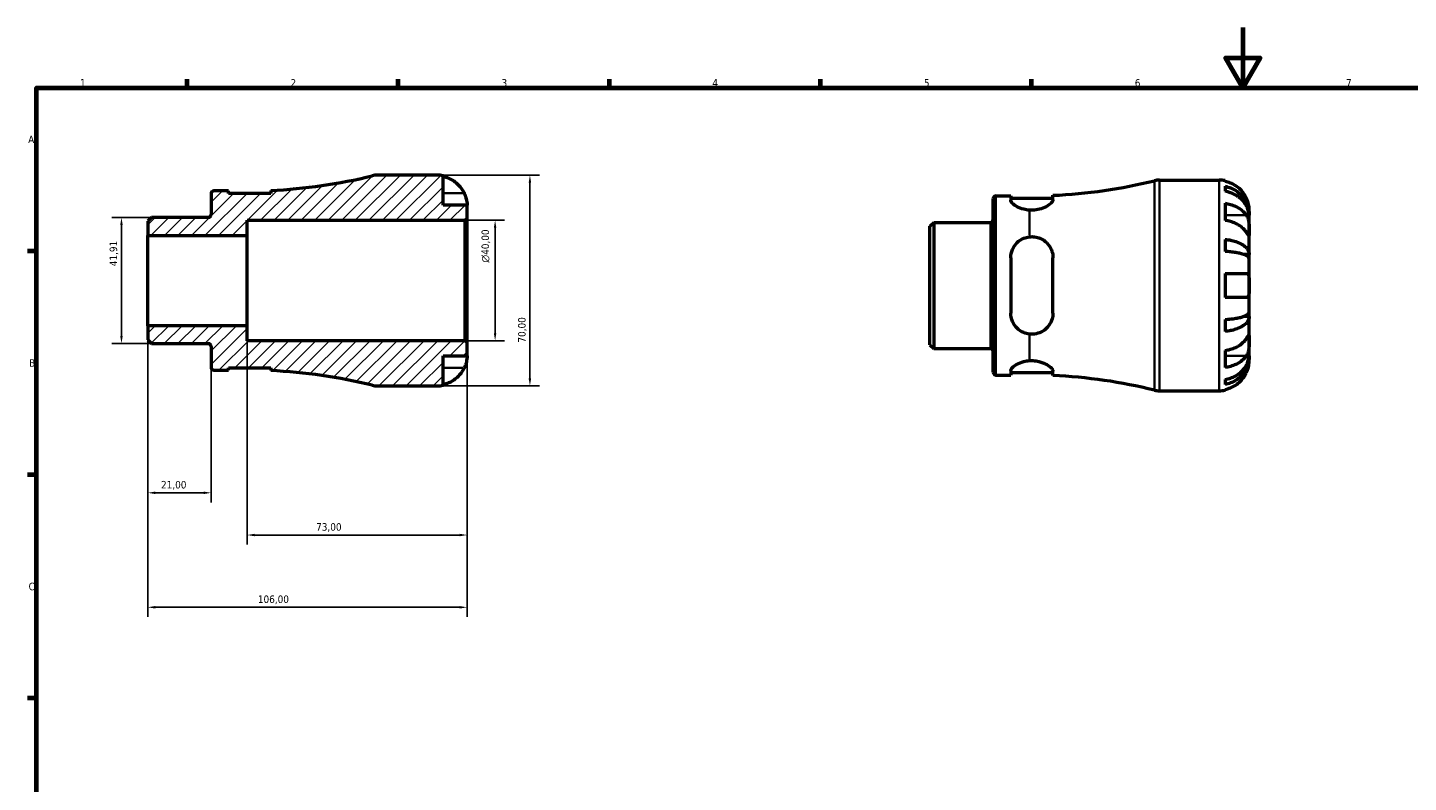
# Model space of a CAD drawing. Header units: millimetres. Extents: x 0 to 902, y 0 to 594.
# Tile 3 of 5: x 17 to 475, y 343 to 594. Entities that reach past the tile are written whole.
import ezdxf

# ---------------------------------------------------------------- set-up
doc = ezdxf.new("R2010")
doc.units = ezdxf.units.MM
for name, color, linetype, lineweight in [('Border (ISO)', 7, 'Continuous', 70), ('Dimension (ISO)', 7, 'Continuous', 25), ('Hatch (ISO)', 7, 'Continuous', 18), ('Visible (ISO)', 7, 'Continuous', 50), ('Visible Narrow (ISO)', 7, 'Continuous', 35)]:
    doc.layers.add(name, color=color, linetype=linetype, lineweight=lineweight)
doc.styles.add('Note Text (ISO)', font='tahoma.ttf')
doc.dimstyles.new('Default (ISO)', dxfattribs={"dimtxt": 2.5, "dimasz": 2.5, "dimexe": 3.175, "dimexo": 0, "dimgap": 0.762, "dimtad": 1, "dimrnd": 1e-08, "dimzin": 0, "dimtxsty": 'Note Text (ISO)', "dimcen": 0.09, "dimdle": 10, "dimclrd": 256, "dimclre": 256, "dimclrt": 232, "dimazin": 0, "dimtfac": 1.40208, "dimtmove": 0, "dimatfit": 3, "dimfxl": 1, "dimtolj": 1, "dimtzin": 0, "dimlwd": -1, "dimlwe": -1, "dimarcsym": 0})

# ---------------------------------------------------------------- blocks, each defined once
blk = doc.blocks.new('Borders Default Border')
at = {"layer": 'Border (ISO)'}
for p, q in [((70.08, 574), (70.08, 576.9)), ((140.17, 574), (140.17, 576.9)), ((210.25, 574), (210.25, 576.9)), ((280.33, 574), (280.33, 576.9)), ((350.42, 574), (350.42, 576.9)), ((20, 519.75), (17.1, 519.75)), ((20, 445.5), (17.1, 445.5)), ((20, 371.25), (17.1, 371.25))]:
    blk.add_line(p, q, dxfattribs=at)
at = {"layer": 'Border (ISO)', "flags": 128}
for points in [[(420.5, 594), (420.5, 574), (414.73, 584), (426.27, 584), (420.5, 574)], [(20, 20), (20, 574), (821, 574), (821, 20), (20, 20)]]:
    blk.add_lwpolyline(points, dxfattribs=at)
at = {"layer": 'Border (ISO)', "color": 232, "true_color": 0xca0064, "char_height": 2.5, "attachment_point": 7, "style": 'Note Text (ISO)'}
for s, insert in [('1', (34.48, 574.4)), ('2', (104.37, 574.4)), ('3', (174.43, 574.35)), ('4', (244.42, 574.4)), ('5', (314.64, 574.35)), ('6', (384.66, 574.35)), ('7', (454.77, 574.4)), ('A', (17.29, 555.62)), ('B', (17.59, 481.37)), ('C', (17.43, 407.08))]:
    blk.add_mtext(s, dxfattribs=dict(at, insert=insert))
blk = doc.blocks.new('*D7')
at = {"layer": 'Defpoints', "color": 0, "transparency": 16777216}
for p in [(48.26, 530.96), (58.26, 530.96), (58.26, 489.04)]:
    blk.add_point(p, dxfattribs=at)
at = {"layer": 'Dimension (ISO)', "transparency": 16777216}
for p, q in [((58.26, 530.96), (45.08, 530.96)), ((48.26, 491.54), (48.26, 528.46)), ((58.26, 489.04), (45.08, 489.04))]:
    blk.add_line(p, q, dxfattribs=at)
for points in [[(47.84, 528.46), (48.67, 528.46), (48.26, 530.96)], [(47.84, 491.54), (48.67, 491.54), (48.26, 489.04)]]:
    blk.add_solid(points, dxfattribs=at)
at = {"layer": 'Dimension (ISO)', "color": 232, "true_color": 0xca0064, "transparency": 16777216, "insert": (44.32, 514.75), "char_height": 2.5, "attachment_point": 1, "rotation": 90, "style": 'Note Text (ISO)'}
blk.add_mtext('\\A1;41,91', dxfattribs=at)
blk = doc.blocks.new('*D8')
at = {"layer": 'Defpoints', "color": 0, "transparency": 16777216}
for p in [(90, 495), (163, 489.3), (90, 425.47)]:
    blk.add_point(p, dxfattribs=at)
at = {"layer": 'Dimension (ISO)', "transparency": 16777216}
for p, q in [((90, 495), (90, 422.29)), ((163, 489.3), (163, 422.29)), ((160.5, 425.47), (92.5, 425.47))]:
    blk.add_line(p, q, dxfattribs=at)
for points in [[(92.5, 425.89), (92.5, 425.05), (90, 425.47)], [(160.5, 425.89), (160.5, 425.05), (163, 425.47)]]:
    blk.add_solid(points, dxfattribs=at)
at = {"layer": 'Dimension (ISO)', "color": 232, "true_color": 0xca0064, "transparency": 16777216, "insert": (112.88, 429.41), "char_height": 2.5, "attachment_point": 1, "style": 'Note Text (ISO)'}
blk.add_mtext('\\A1;73,00', dxfattribs=at)
blk = doc.blocks.new('*D9')
at = {"layer": 'Defpoints', "color": 0, "transparency": 16777216}
for p in [(162.3, 530), (172.3, 530), (162.3, 490)]:
    blk.add_point(p, dxfattribs=at)
at = {"layer": 'Dimension (ISO)', "transparency": 16777216}
for p, q in [((162.3, 530), (175.47, 530)), ((172.3, 492.5), (172.3, 527.5)), ((162.3, 490), (175.47, 490))]:
    blk.add_line(p, q, dxfattribs=at)
for points in [[(171.88, 527.5), (172.72, 527.5), (172.3, 530)], [(171.88, 492.5), (172.72, 492.5), (172.3, 490)]]:
    blk.add_solid(points, dxfattribs=at)
at = {"layer": 'Dimension (ISO)', "color": 232, "true_color": 0xca0064, "transparency": 16777216, "insert": (167.78, 515.94), "char_height": 2.5, "attachment_point": 1, "rotation": 90, "style": 'Note Text (ISO)'}
blk.add_mtext('\\A1;\\fAIGDT|b0|i0;\\H2.5000;\\ln\\fTahoma|b0|i0;\\H2.5000;40,00', dxfattribs=at)
blk = doc.blocks.new('*D10')
at = {"layer": 'Defpoints', "color": 0, "transparency": 16777216}
for p in [(153, 545), (153, 475), (183.85, 475)]:
    blk.add_point(p, dxfattribs=at)
at = {"layer": 'Dimension (ISO)', "transparency": 16777216}
for p, q in [((153, 545), (187.02, 545)), ((183.85, 542.5), (183.85, 477.5)), ((153, 475), (187.02, 475))]:
    blk.add_line(p, q, dxfattribs=at)
for points in [[(183.43, 542.5), (184.26, 542.5), (183.85, 545)], [(183.43, 477.5), (184.26, 477.5), (183.85, 475)]]:
    blk.add_solid(points, dxfattribs=at)
at = {"layer": 'Dimension (ISO)', "color": 232, "true_color": 0xca0064, "transparency": 16777216, "insert": (179.91, 489.38), "char_height": 2.5, "attachment_point": 1, "rotation": 90, "style": 'Note Text (ISO)'}
blk.add_mtext('\\A1;70,00', dxfattribs=at)
blk = doc.blocks.new('*D12')
at = {"layer": 'Defpoints', "color": 0, "transparency": 16777216}
for p in [(57, 495), (78, 481.17), (57, 439.49)]:
    blk.add_point(p, dxfattribs=at)
at = {"layer": 'Dimension (ISO)', "transparency": 16777216}
for p, q in [((57, 495), (57, 436.32)), ((78, 481.17), (78, 436.32)), ((75.5, 439.49), (59.5, 439.49))]:
    blk.add_line(p, q, dxfattribs=at)
for points in [[(59.5, 439.91), (59.5, 439.08), (57, 439.49)], [(75.5, 439.91), (75.5, 439.08), (78, 439.49)]]:
    blk.add_solid(points, dxfattribs=at)
at = {"layer": 'Dimension (ISO)', "color": 232, "true_color": 0xca0064, "transparency": 16777216, "insert": (61.39, 443.43), "char_height": 2.5, "attachment_point": 1, "style": 'Note Text (ISO)'}
blk.add_mtext('\\A1;21,00', dxfattribs=at)
blk = doc.blocks.new('*D13')
at = {"layer": 'Defpoints', "color": 0, "transparency": 16777216}
for p in [(57, 495), (163, 489.3), (57, 401.47)]:
    blk.add_point(p, dxfattribs=at)
at = {"layer": 'Dimension (ISO)', "transparency": 16777216}
for p, q in [((57, 495), (57, 398.3)), ((163, 489.3), (163, 398.3)), ((160.5, 401.47), (59.5, 401.47))]:
    blk.add_line(p, q, dxfattribs=at)
for points in [[(59.5, 401.89), (59.5, 401.05), (57, 401.47)], [(160.5, 401.89), (160.5, 401.05), (163, 401.47)]]:
    blk.add_solid(points, dxfattribs=at)
at = {"layer": 'Dimension (ISO)', "color": 232, "true_color": 0xca0064, "transparency": 16777216, "insert": (93.54, 405.4), "char_height": 2.5, "attachment_point": 1, "style": 'Note Text (ISO)'}
blk.add_mtext('\\A1;106,00', dxfattribs=at)

msp = doc.modelspace()

# ---------------------------------------------------------------- hatches: boundary and pattern name
at = {"layer": 'Hatch (ISO)'}
h = msp.add_hatch(dxfattribs=at)
h.set_pattern_fill('ANSI31', color=256, scale=25.4, style=0)
h.set_pattern_definition([(45, (0, 0), (-2.245064, 2.245064), [])])
edge = h.paths.add_edge_path()
edge.add_line((56.999, 490.302), (58.256, 489.045))
edge.add_line((58.256, 489.045), (77.074, 489.045))
edge.add_ellipse((77.074, 488.12), major_axis=(0, 0.925), ratio=1, start_angle=270, end_angle=360, ccw=False)
edge.add_line((77.999, 488.12), (77.999, 481.175))
edge.add_ellipse((78.924, 481.175), major_axis=(-0.925, 0), ratio=1, start_angle=0, end_angle=90)
edge.add_line((78.924, 480.25), (83.824, 480.25))
edge.add_line((83.824, 480.25), (83.824, 481.05))
edge.add_line((83.824, 481.05), (97.824, 481.05))
edge.add_line((97.824, 481.05), (97.824, 480.073))
edge.add_ellipse((89.999, 306.894), major_axis=(7.825, 173.179), ratio=1, start_angle=348.72878, end_angle=360, ccw=False)
edge.add_ellipse((133.198, 482), major_axis=(-1.677, -6.796), ratio=1, start_angle=0, end_angle=13.85834)
edge.add_line((133.198, 475), (152.999, 475))
edge.add_ellipse((152.999, 485), major_axis=(0, -10), ratio=1, start_angle=0, end_angle=11.53696)
edge.add_line((154.999, 475.202), (154.999, 485))
edge.add_line((154.999, 485), (162.999, 485))
edge.add_line((162.999, 485), (162.999, 489.3))
edge.add_line((162.999, 489.3), (162.299, 490))
edge.add_line((162.299, 490), (89.999, 490))
edge.add_line((89.999, 490), (89.999, 495))
edge.add_line((89.999, 495), (56.999, 495))
edge.add_line((56.999, 495), (56.999, 490.302))
edge = h.paths.add_edge_path()
edge.add_line((58.256, 530.955), (56.999, 529.698))
edge.add_line((56.999, 529.698), (56.999, 525))
edge.add_line((56.999, 525), (89.999, 525))
edge.add_line((89.999, 525), (89.999, 530))
edge.add_line((89.999, 530), (162.299, 530))
edge.add_line((162.299, 530), (162.999, 530.7))
edge.add_line((162.999, 530.7), (162.999, 535))
edge.add_line((162.999, 535), (154.999, 535))
edge.add_line((154.999, 535), (154.999, 544.798))
edge.add_ellipse((152.999, 535), major_axis=(2, 9.798), ratio=1, start_angle=0, end_angle=11.53696)
edge.add_line((152.999, 545), (133.198, 545))
edge.add_ellipse((133.198, 538), major_axis=(0, 7), ratio=1, start_angle=0, end_angle=13.85834)
edge.add_ellipse((89.999, 713.106), major_axis=(41.523, -168.31), ratio=1, start_angle=348.72878, end_angle=360, ccw=False)
edge.add_line((97.824, 539.927), (97.824, 538.95))
edge.add_line((97.824, 538.95), (83.824, 538.95))
edge.add_line((83.824, 538.95), (83.824, 539.75))
edge.add_line((83.824, 539.75), (78.924, 539.75))
edge.add_ellipse((78.924, 538.825), major_axis=(0, 0.925), ratio=1, start_angle=0, end_angle=90)
edge.add_line((77.999, 538.825), (77.999, 531.88))
edge.add_ellipse((77.074, 531.88), major_axis=(0.925, 0), ratio=1, start_angle=270, end_angle=360, ccw=False)
edge.add_line((77.074, 530.955), (58.256, 530.955))

# ---------------------------------------------------------------- linework, layer by layer
at = {"layer": 'Visible (ISO)'}
for p, q in [((152.999, 545), (133.198, 545)), ((154.999, 535), (154.999, 544.798)), ((392.853, 543.366), (412.654, 543.366)), ((414.654, 543.164), (414.654, 542.933)), ((414.654, 541.283), (414.654, 539.622)), ((77.999, 538.825), (77.999, 531.88)), ((83.824, 539.75), (78.924, 539.75)), ((83.824, 538.95), (83.824, 539.75)), ((97.824, 538.95), (83.824, 538.95)), ((97.824, 539.927), (97.824, 538.95)), ((337.654, 479.541), (337.654, 537.191)), ((338.579, 538.116), (343.479, 538.116)), ((343.479, 538.116), (343.479, 536.658)), ((343.479, 537.316), (357.479, 537.316)), ((357.479, 536.843), (357.479, 538.293)), ((162.999, 535), (154.999, 535)), ((162.999, 530.7), (162.999, 535)), ((414.654, 535.637), (414.654, 529.98)), ((422.654, 531.757), (422.629, 531.757)), ((422.654, 531.757), (422.654, 533.366)), ((422.654, 531.145), (422.654, 531.757)), ((58.256, 530.955), (56.999, 529.698)), ((56.999, 529.698), (56.999, 525)), ((77.074, 530.955), (58.256, 530.955)), ((89.999, 525), (89.999, 530)), ((89.999, 530), (162.299, 530)), ((162.299, 530), (162.999, 530.7)), ((162.299, 530), (162.299, 490)), ((162.999, 489.3), (162.999, 530.7)), ((316.654, 528.064), (317.911, 529.321)), ((316.654, 488.668), (316.654, 528.064)), ((317.911, 529.321), (336.729, 529.321)), ((317.911, 529.321), (317.911, 487.411)), ((422.654, 526.043), (422.654, 531.145)), ((56.999, 525), (89.999, 525)), ((56.999, 495), (56.999, 525)), ((89.999, 495), (89.999, 525)), ((414.654, 523.661), (414.654, 519.652)), ((422.654, 518.667), (422.654, 526.043)), ((422.654, 518.667), (420.745, 518.667)), ((422.654, 517.189), (422.654, 518.667)), ((343.479, 517.566), (343.479, 499.166)), ((357.479, 499.166), (357.479, 517.566)), ((422.654, 508.366), (422.654, 517.189)), ((414.654, 512.366), (414.654, 504.366)), ((422.654, 499.543), (422.654, 508.366)), ((414.654, 497.079), (414.654, 493.071)), ((422.654, 498.065), (420.745, 498.065)), ((422.654, 498.065), (422.654, 499.543)), ((422.654, 490.688), (422.654, 498.065)), ((89.999, 495), (56.999, 495)), ((56.999, 495), (56.999, 490.302)), ((89.999, 490), (89.999, 495)), ((422.654, 485.587), (422.654, 490.688)), ((56.999, 490.302), (58.256, 489.045)), ((58.256, 489.045), (77.074, 489.045)), ((77.999, 488.12), (77.999, 481.175)), ((162.299, 490), (89.999, 490)), ((162.999, 489.3), (162.299, 490)), ((162.999, 485), (162.999, 489.3)), ((316.654, 488.668), (317.911, 487.411)), ((317.911, 487.411), (336.729, 487.411)), ((414.654, 486.751), (414.654, 481.095)), ((154.999, 475.202), (154.999, 485)), ((154.999, 485), (162.999, 485)), ((422.654, 484.975), (422.629, 484.975)), ((422.654, 484.975), (422.654, 485.587)), ((422.654, 483.366), (422.654, 484.975)), ((78.924, 480.25), (83.824, 480.25)), ((83.824, 480.25), (83.824, 481.05)), ((83.824, 481.05), (97.824, 481.05)), ((97.824, 481.05), (97.824, 480.073)), ((338.579, 478.616), (343.479, 478.616)), ((343.479, 480.074), (343.479, 478.616)), ((343.479, 479.416), (357.479, 479.416)), ((357.479, 478.439), (357.479, 479.888)), ((414.654, 477.109), (414.654, 475.449)), ((133.198, 475), (152.999, 475)), ((392.853, 473.366), (412.654, 473.366)), ((414.654, 473.799), (414.654, 473.568))]:
    msp.add_line(p, q, dxfattribs=at)
for centre, radius, start, end in [((89.999, 713.106), 173.356, 272.58711, 283.85834), ((133.198, 538), 7, 90, 103.85834), ((152.999, 535), 10, 78.46304, 90), ((349.654, 711.472), 173.356, 272.58711, 283.85834), ((392.853, 536.366), 7, 90, 103.85834), ((412.654, 533.366), 10, 78.46304, 90), ((78.924, 538.825), 0.925, 90, 180), ((338.579, 537.191), 0.925, 90, 180), ((77.074, 531.88), 0.925, 270, 0), ((336.729, 530.246), 0.925, 270, 0), ((77.074, 488.12), 0.925, 0, 90), ((336.729, 486.486), 0.925, 0, 90), ((78.924, 481.175), 0.925, 180, 270), ((89.999, 306.894), 173.356, 76.14166, 87.41289), ((338.579, 479.541), 0.925, 180, 270), ((349.654, 305.26), 173.356, 76.14166, 87.41289), ((133.198, 482), 7, 256.14166, 270), ((152.999, 485), 10, 270, 281.53696), ((392.853, 480.366), 7, 256.14166, 270), ((412.654, 483.366), 10, 270, 281.53696)]:
    msp.add_arc(centre, radius, start, end, dxfattribs=at)
for points, knots in [([(154.999, 544.567), (155.638, 544.436), (156.262, 544.239), (157.385, 543.772), (157.984, 543.456), (159.102, 542.706), (159.621, 542.271), (160.495, 541.394), (160.93, 540.87), (161.586, 539.883), (161.834, 539.438), (162.039, 539)], [0.18972425, 0.18972425, 0.18972425, 0.18972425, 0.36926522, 0.36926522, 0.55452014, 0.55452014, 0.73977506, 0.73977506, 0.92607912, 0.92607912, 1.06568045, 1.06568045, 1.06568045, 1.06568045]), ([(421.694, 537.366), (421.489, 537.804), (421.241, 538.249), (420.585, 539.235), (420.15, 539.759), (419.276, 540.637), (418.757, 541.072), (417.639, 541.822), (417.04, 542.138), (415.917, 542.604), (415.293, 542.802), (414.654, 542.933)], [4.90264375, 4.90264375, 4.90264375, 4.90264375, 5.04224508, 5.04224508, 5.22854914, 5.22854914, 5.41380406, 5.41380406, 5.59905898, 5.59905898, 5.77859995, 5.77859995, 5.77859995, 5.77859995]), ([(414.654, 541.283), (415.295, 541.155), (415.921, 540.964), (417.046, 540.513), (417.645, 540.208), (418.764, 539.483), (419.283, 539.063), (420.156, 538.215), (420.59, 537.711), (421.339, 536.623), (421.653, 536.041), (422.127, 534.932), (422.329, 534.302), (422.593, 533.015), (422.654, 532.359), (422.654, 531.757)], [0.1897184, 0.1897184, 0.1897184, 0.1897184, 0.3698032, 0.3698032, 0.5549844, 0.5549844, 0.7401655, 0.7401655, 0.9258164, 0.9258164, 1.1114673, 1.1114673, 1.2978252, 1.2978252, 1.484183, 1.484183, 1.484183, 1.484183]), ([(162.039, 539), (162.108, 538.853), (162.173, 538.706), (162.334, 538.32), (162.423, 538.083), (162.589, 537.592), (162.663, 537.341), (162.815, 536.743), (162.876, 536.414), (162.967, 535.779), (162.985, 535.501), (163.001, 535.105), (162.999, 535), (162.999, 535)], [-0.64008532, -0.64008532, -0.64008532, -0.64008532, -0.59222185, -0.59222185, -0.51595037, -0.51595037, -0.43235608, -0.43235608, -0.30863031, -0.30863031, -0.15844955, -0.15844955, 0, 0, 0, 0]), ([(349.654, 533.35), (349.029, 533.398), (348.403, 533.502), (346.976, 533.866), (346.218, 534.173), (344.972, 534.827), (344.415, 535.227), (343.668, 535.994), (343.479, 536.36), (343.479, 536.658)], [0.0816161, 0.0816161, 0.0816161, 0.0816161, 0.2659237, 0.2659237, 0.5318473, 0.5318473, 0.8207988, 0.8207988, 1.1097502, 1.1097502, 1.1097502, 1.1097502]), ([(357.479, 536.843), (357.479, 536.834), (357.479, 536.826), (357.471, 536.614), (357.381, 536.387), (356.99, 535.814), (356.623, 535.455), (355.596, 534.709), (354.903, 534.322), (353.429, 533.752), (352.693, 533.547), (351.167, 533.32), (350.409, 533.292), (349.654, 533.35)], [-1.2447743, -1.2447743, -1.2447743, -1.2447743, -1.2361828, -1.2361828, -1.0407462, -1.0407462, -0.7723354, -0.7723354, -0.4726208, -0.4726208, -0.2286946, -0.2286946, -0.0000316, -0.0000316, -0.0000316, -0.0000316]), ([(422.654, 531.145), (422.654, 531.68), (422.593, 532.265), (422.329, 533.41), (422.127, 533.97), (421.653, 534.958), (421.339, 535.476), (420.59, 536.443), (420.156, 536.893), (419.283, 537.646), (418.764, 538.021), (417.645, 538.666), (417.046, 538.937), (415.921, 539.339), (415.295, 539.509), (414.654, 539.622)], [4.4593823, 4.4593823, 4.4593823, 4.4593823, 4.6457401, 4.6457401, 4.832098, 4.832098, 5.0177489, 5.0177489, 5.2033998, 5.2033998, 5.388581, 5.388581, 5.5737621, 5.5737621, 5.753847, 5.753847, 5.753847, 5.753847]), ([(422.654, 533.366), (422.654, 533.366), (422.654, 533.409), (422.651, 533.586), (422.647, 533.728), (422.615, 534.176), (422.578, 534.52), (422.448, 535.196), (422.379, 535.488), (422.222, 536.027), (422.144, 536.265), (421.964, 536.751), (421.862, 536.999), (421.732, 537.284), (421.713, 537.325), (421.694, 537.366)], [-2.77804136, -2.77804136, -2.77804136, -2.77804136, -2.67672151, -2.67672151, -2.56558131, -2.56558131, -2.40960112, -2.40960112, -2.30519389, -2.30519389, -2.22617552, -2.22617552, -2.14450488, -2.14450488, -2.1308178, -2.1308178, -2.1308178, -2.1308178]), ([(414.654, 535.637), (415.293, 535.544), (415.917, 535.405), (417.04, 535.075), (417.639, 534.852), (418.757, 534.321), (419.276, 534.013), (420.15, 533.393), (420.585, 533.022), (421.241, 532.325), (421.489, 532.01), (421.694, 531.7)], [0.18972425, 0.18972425, 0.18972425, 0.18972425, 0.36926522, 0.36926522, 0.55452014, 0.55452014, 0.73977506, 0.73977506, 0.92607912, 0.92607912, 1.06568045, 1.06568045, 1.06568045, 1.06568045]), ([(421.694, 526.043), (421.489, 526.353), (421.241, 526.668), (420.585, 527.365), (420.15, 527.736), (419.276, 528.357), (418.757, 528.664), (417.639, 529.195), (417.04, 529.418), (415.917, 529.748), (415.293, 529.887), (414.654, 529.98)], [4.90264375, 4.90264375, 4.90264375, 4.90264375, 5.04224508, 5.04224508, 5.22854914, 5.22854914, 5.41380406, 5.41380406, 5.59905898, 5.59905898, 5.77859995, 5.77859995, 5.77859995, 5.77859995]), ([(421.694, 531.7), (421.752, 531.612), (421.809, 531.52), (421.97, 531.226), (422.067, 531.011), (422.243, 530.536), (422.319, 530.277), (422.471, 529.622), (422.531, 529.221), (422.621, 528.313), (422.64, 527.816), (422.656, 526.862), (422.654, 526.418), (422.654, 526.043)], [-0.64434498, -0.64434498, -0.64434498, -0.64434498, -0.60308586, -0.60308586, -0.52007987, -0.52007987, -0.43273909, -0.43273909, -0.31000661, -0.31000661, -0.15868997, -0.15868997, 0, 0, 0, 0]), ([(343.479, 517.566), (343.479, 518.482), (343.668, 519.441), (344.415, 521.19), (344.972, 521.98), (346.218, 523.181), (346.976, 523.694), (348.403, 524.281), (349.029, 524.443), (349.654, 524.517)], [1.068423, 1.068423, 1.068423, 1.068423, 1.3573744, 1.3573744, 1.6463258, 1.6463258, 1.9122495, 1.9122495, 2.0965571, 2.0965571, 2.0965571, 2.0965571]), ([(349.654, 524.517), (350.24, 524.587), (350.831, 524.582), (352.033, 524.42), (352.627, 524.256), (354.054, 523.657), (354.821, 523.13), (356.106, 521.831), (356.619, 521.053), (357.242, 519.515), (357.413, 518.785), (357.474, 517.878), (357.479, 517.722), (357.479, 517.566)], [-1.4114267, -1.4114267, -1.4114267, -1.4114267, -1.2332088, -1.2332088, -1.0445969, -1.0445969, -0.7517034, -0.7517034, -0.451668, -0.451668, -0.2125726, -0.2125726, -0.1632526, -0.1632526, -0.1632526, -0.1632526]), ([(414.654, 523.661), (415.295, 523.594), (415.921, 523.494), (417.046, 523.257), (417.645, 523.097), (418.764, 522.717), (419.283, 522.497), (420.156, 522.053), (420.59, 521.788), (421.339, 521.218), (421.653, 520.913), (422.127, 520.331), (422.329, 520.001), (422.593, 519.327), (422.654, 518.982), (422.654, 518.667)], [0.1897184, 0.1897184, 0.1897184, 0.1897184, 0.3698032, 0.3698032, 0.5549844, 0.5549844, 0.7401655, 0.7401655, 0.9258164, 0.9258164, 1.1114673, 1.1114673, 1.2978252, 1.2978252, 1.484183, 1.484183, 1.484183, 1.484183]), ([(422.654, 526.043), (422.654, 525.834), (422.654, 525.649), (422.652, 525.321), (422.65, 525.185), (422.632, 524.944), (422.611, 524.873), (422.524, 524.871), (422.461, 524.933), (422.305, 525.135), (422.228, 525.245), (422.05, 525.507), (421.951, 525.656), (421.794, 525.893), (421.745, 525.967), (421.694, 526.043)], [0, 0, 0, 0, 0.08884908, 0.08884908, 0.18379648, 0.18379648, 0.31419699, 0.31419699, 0.43784665, 0.43784665, 0.52411276, 0.52411276, 0.60765264, 0.60765264, 0.6434969, 0.6434969, 0.6434969, 0.6434969]), ([(422.654, 517.189), (422.654, 517.344), (422.593, 517.514), (422.329, 517.847), (422.127, 518.01), (421.653, 518.297), (421.339, 518.447), (420.59, 518.729), (420.156, 518.859), (419.283, 519.078), (418.764, 519.187), (417.645, 519.374), (417.046, 519.453), (415.921, 519.57), (415.295, 519.619), (414.654, 519.652)], [4.4593823, 4.4593823, 4.4593823, 4.4593823, 4.6457401, 4.6457401, 4.832098, 4.832098, 5.0177489, 5.0177489, 5.2033998, 5.2033998, 5.388581, 5.388581, 5.5737621, 5.5737621, 5.753847, 5.753847, 5.753847, 5.753847]), ([(414.654, 512.366), (415.293, 512.366), (415.917, 512.366), (417.04, 512.366), (417.639, 512.366), (418.757, 512.366), (419.276, 512.366), (420.15, 512.366), (420.585, 512.366), (421.241, 512.366), (421.489, 512.366), (421.694, 512.366)], [0.18972425, 0.18972425, 0.18972425, 0.18972425, 0.36926522, 0.36926522, 0.55452014, 0.55452014, 0.73977506, 0.73977506, 0.92607912, 0.92607912, 1.06568045, 1.06568045, 1.06568045, 1.06568045]), ([(421.694, 512.366), (421.763, 512.366), (421.828, 512.358), (421.989, 512.315), (422.078, 512.267), (422.244, 512.119), (422.318, 512.016), (422.47, 511.693), (422.531, 511.445), (422.622, 510.79), (422.64, 510.368), (422.656, 509.417), (422.654, 508.894), (422.654, 508.366)], [-0.64008532, -0.64008532, -0.64008532, -0.64008532, -0.59222185, -0.59222185, -0.51595037, -0.51595037, -0.43235608, -0.43235608, -0.30863031, -0.30863031, -0.15844955, -0.15844955, 0, 0, 0, 0]), ([(421.694, 504.366), (421.489, 504.366), (421.241, 504.366), (420.585, 504.366), (420.15, 504.366), (419.276, 504.366), (418.757, 504.366), (417.639, 504.366), (417.04, 504.366), (415.917, 504.366), (415.293, 504.366), (414.654, 504.366)], [4.90264375, 4.90264375, 4.90264375, 4.90264375, 5.04224508, 5.04224508, 5.22854914, 5.22854914, 5.41380406, 5.41380406, 5.59905898, 5.59905898, 5.77859995, 5.77859995, 5.77859995, 5.77859995]), ([(422.654, 508.366), (422.654, 508.028), (422.654, 507.692), (422.651, 507.006), (422.647, 506.663), (422.615, 505.898), (422.578, 505.509), (422.448, 504.988), (422.379, 504.818), (422.222, 504.588), (422.144, 504.513), (421.964, 504.405), (421.862, 504.375), (421.732, 504.366), (421.713, 504.366), (421.694, 504.366)], [-2.77804136, -2.77804136, -2.77804136, -2.77804136, -2.67672151, -2.67672151, -2.56558131, -2.56558131, -2.40960112, -2.40960112, -2.30519389, -2.30519389, -2.22617552, -2.22617552, -2.14450488, -2.14450488, -2.1308178, -2.1308178, -2.1308178, -2.1308178]), ([(349.654, 492.215), (349.029, 492.289), (348.403, 492.451), (346.976, 493.037), (346.218, 493.551), (344.972, 494.751), (344.415, 495.542), (343.668, 497.29), (343.479, 498.25), (343.479, 499.166)], [0.0816161, 0.0816161, 0.0816161, 0.0816161, 0.2659237, 0.2659237, 0.5318473, 0.5318473, 0.8207988, 0.8207988, 1.1097502, 1.1097502, 1.1097502, 1.1097502]), ([(357.479, 499.166), (357.479, 499.138), (357.479, 499.111), (357.471, 498.462), (357.381, 497.852), (356.99, 496.464), (356.623, 495.712), (355.596, 494.301), (354.903, 493.659), (353.429, 492.771), (352.693, 492.477), (351.167, 492.159), (350.409, 492.125), (349.654, 492.215)], [-1.2447743, -1.2447743, -1.2447743, -1.2447743, -1.2361828, -1.2361828, -1.0407462, -1.0407462, -0.7723354, -0.7723354, -0.4726208, -0.4726208, -0.2286946, -0.2286946, -0.0000316, -0.0000316, -0.0000316, -0.0000316]), ([(414.654, 497.079), (415.295, 497.112), (415.921, 497.162), (417.046, 497.278), (417.645, 497.357), (418.764, 497.545), (419.283, 497.653), (420.156, 497.872), (420.59, 498.003), (421.339, 498.284), (421.653, 498.435), (422.127, 498.722), (422.329, 498.885), (422.593, 499.217), (422.654, 499.387), (422.654, 499.543)], [0.1897184, 0.1897184, 0.1897184, 0.1897184, 0.3698032, 0.3698032, 0.5549844, 0.5549844, 0.7401655, 0.7401655, 0.9258164, 0.9258164, 1.1114673, 1.1114673, 1.2978252, 1.2978252, 1.484183, 1.484183, 1.484183, 1.484183]), ([(422.654, 498.065), (422.654, 497.749), (422.593, 497.405), (422.329, 496.73), (422.127, 496.4), (421.653, 495.819), (421.339, 495.513), (420.59, 494.944), (420.156, 494.679), (419.283, 494.235), (418.764, 494.014), (417.645, 493.634), (417.046, 493.475), (415.921, 493.238), (415.295, 493.138), (414.654, 493.071)], [4.4593823, 4.4593823, 4.4593823, 4.4593823, 4.6457401, 4.6457401, 4.832098, 4.832098, 5.0177489, 5.0177489, 5.2033998, 5.2033998, 5.388581, 5.388581, 5.5737621, 5.5737621, 5.753847, 5.753847, 5.753847, 5.753847]), ([(414.654, 486.751), (415.293, 486.844), (415.917, 486.984), (417.04, 487.314), (417.639, 487.537), (418.757, 488.068), (419.276, 488.375), (420.15, 488.996), (420.585, 489.366), (421.241, 490.064), (421.489, 490.378), (421.694, 490.688)], [0.18972425, 0.18972425, 0.18972425, 0.18972425, 0.36926522, 0.36926522, 0.55452014, 0.55452014, 0.73977506, 0.73977506, 0.92607912, 0.92607912, 1.06568045, 1.06568045, 1.06568045, 1.06568045]), ([(421.694, 490.688), (421.752, 490.776), (421.809, 490.861), (421.97, 491.104), (422.067, 491.25), (422.243, 491.507), (422.319, 491.616), (422.471, 491.809), (422.531, 491.865), (422.621, 491.852), (422.64, 491.751), (422.656, 491.358), (422.654, 491.062), (422.654, 490.688)], [-0.64434498, -0.64434498, -0.64434498, -0.64434498, -0.60308586, -0.60308586, -0.52007987, -0.52007987, -0.43273909, -0.43273909, -0.31000661, -0.31000661, -0.15868997, -0.15868997, 0, 0, 0, 0]), ([(422.654, 490.688), (422.654, 490.479), (422.654, 490.247), (422.652, 489.729), (422.65, 489.442), (422.632, 488.731), (422.611, 488.301), (422.524, 487.459), (422.461, 487.056), (422.305, 486.405), (422.228, 486.15), (422.05, 485.681), (421.951, 485.467), (421.794, 485.188), (421.745, 485.108), (421.694, 485.031)], [0, 0, 0, 0, 0.08884908, 0.08884908, 0.18379648, 0.18379648, 0.31419699, 0.31419699, 0.43784665, 0.43784665, 0.52411276, 0.52411276, 0.60765264, 0.60765264, 0.6434969, 0.6434969, 0.6434969, 0.6434969]), ([(162.999, 485), (162.999, 485), (162.999, 484.957), (162.996, 484.78), (162.992, 484.638), (162.96, 484.19), (162.923, 483.846), (162.793, 483.17), (162.724, 482.877), (162.567, 482.339), (162.489, 482.101), (162.309, 481.615), (162.207, 481.367), (162.077, 481.082), (162.058, 481.041), (162.039, 481)], [-2.77804136, -2.77804136, -2.77804136, -2.77804136, -2.67672151, -2.67672151, -2.56558131, -2.56558131, -2.40960112, -2.40960112, -2.30519389, -2.30519389, -2.22617552, -2.22617552, -2.14450488, -2.14450488, -2.1308178, -2.1308178, -2.1308178, -2.1308178]), ([(343.479, 480.074), (343.479, 480.372), (343.668, 480.738), (344.415, 481.505), (344.972, 481.904), (346.218, 482.559), (346.976, 482.866), (348.403, 483.229), (349.029, 483.334), (349.654, 483.382)], [1.068423, 1.068423, 1.068423, 1.068423, 1.3573744, 1.3573744, 1.6463258, 1.6463258, 1.9122495, 1.9122495, 2.0965571, 2.0965571, 2.0965571, 2.0965571]), ([(349.654, 483.382), (350.24, 483.427), (350.831, 483.42), (352.033, 483.301), (352.627, 483.184), (354.054, 482.78), (354.821, 482.44), (356.106, 481.694), (356.619, 481.286), (357.242, 480.595), (357.413, 480.303), (357.474, 479.991), (357.479, 479.939), (357.479, 479.888)], [-1.4114267, -1.4114267, -1.4114267, -1.4114267, -1.2332088, -1.2332088, -1.0445969, -1.0445969, -0.7517034, -0.7517034, -0.451668, -0.451668, -0.2125726, -0.2125726, -0.1632526, -0.1632526, -0.1632526, -0.1632526]), ([(414.654, 477.109), (415.295, 477.222), (415.921, 477.393), (417.046, 477.795), (417.645, 478.066), (418.764, 478.711), (419.283, 479.085), (420.156, 479.839), (420.59, 480.288), (421.339, 481.256), (421.653, 481.774), (422.127, 482.762), (422.329, 483.322), (422.593, 484.467), (422.654, 485.052), (422.654, 485.587)], [0.1897184, 0.1897184, 0.1897184, 0.1897184, 0.3698032, 0.3698032, 0.5549844, 0.5549844, 0.7401655, 0.7401655, 0.9258164, 0.9258164, 1.1114673, 1.1114673, 1.2978252, 1.2978252, 1.484183, 1.484183, 1.484183, 1.484183]), ([(421.694, 485.031), (421.489, 484.721), (421.241, 484.407), (420.585, 483.709), (420.15, 483.339), (419.276, 482.718), (418.757, 482.411), (417.639, 481.88), (417.04, 481.657), (415.917, 481.327), (415.293, 481.187), (414.654, 481.095)], [4.90264375, 4.90264375, 4.90264375, 4.90264375, 5.04224508, 5.04224508, 5.22854914, 5.22854914, 5.41380406, 5.41380406, 5.59905898, 5.59905898, 5.77859995, 5.77859995, 5.77859995, 5.77859995]), ([(422.654, 484.975), (422.654, 484.373), (422.593, 483.716), (422.329, 482.43), (422.127, 481.8), (421.653, 480.69), (421.339, 480.108), (420.59, 479.021), (420.156, 478.516), (419.283, 477.669), (418.764, 477.249), (417.645, 476.524), (417.046, 476.219), (415.921, 475.767), (415.295, 475.576), (414.654, 475.449)], [4.4593823, 4.4593823, 4.4593823, 4.4593823, 4.6457401, 4.6457401, 4.832098, 4.832098, 5.0177489, 5.0177489, 5.2033998, 5.2033998, 5.388581, 5.388581, 5.5737621, 5.5737621, 5.753847, 5.753847, 5.753847, 5.753847]), ([(421.694, 479.366), (421.763, 479.512), (421.828, 479.66), (421.989, 480.046), (422.078, 480.283), (422.244, 480.774), (422.318, 481.025), (422.47, 481.623), (422.531, 481.951), (422.622, 482.587), (422.64, 482.865), (422.656, 483.261), (422.654, 483.366), (422.654, 483.366)], [-0.64008532, -0.64008532, -0.64008532, -0.64008532, -0.59222185, -0.59222185, -0.51595037, -0.51595037, -0.43235608, -0.43235608, -0.30863031, -0.30863031, -0.15844955, -0.15844955, 0, 0, 0, 0]), ([(162.039, 481), (161.834, 480.562), (161.586, 480.117), (160.93, 479.13), (160.495, 478.606), (159.621, 477.729), (159.102, 477.294), (157.984, 476.544), (157.385, 476.228), (156.262, 475.761), (155.638, 475.564), (154.999, 475.433)], [4.90264375, 4.90264375, 4.90264375, 4.90264375, 5.04224508, 5.04224508, 5.22854914, 5.22854914, 5.41380406, 5.41380406, 5.59905898, 5.59905898, 5.77859995, 5.77859995, 5.77859995, 5.77859995]), ([(414.654, 473.799), (415.293, 473.93), (415.917, 474.127), (417.04, 474.594), (417.639, 474.909), (418.757, 475.66), (419.276, 476.095), (420.15, 476.972), (420.585, 477.496), (421.241, 478.483), (421.489, 478.927), (421.694, 479.366)], [0.18972425, 0.18972425, 0.18972425, 0.18972425, 0.36926522, 0.36926522, 0.55452014, 0.55452014, 0.73977506, 0.73977506, 0.92607912, 0.92607912, 1.06568045, 1.06568045, 1.06568045, 1.06568045])]:
    msp.add_open_spline(points, degree=3, knots=knots, dxfattribs=at)
at = {"layer": 'Visible Narrow (ISO)'}
for p, q in [((391.176, 473.998), (391.176, 542.734)), ((392.853, 542.935), (392.853, 473.797)), ((412.654, 473.797), (412.654, 542.935)), ((161.687, 539), (155.351, 539)), ((338.579, 537.75), (338.579, 478.982)), ((349.654, 525.042), (349.654, 533.003)), ((336.729, 487.669), (336.729, 529.063)), ((421.342, 531.7), (415.006, 531.7)), ((349.654, 483.729), (349.654, 491.69)), ((421.342, 485.031), (415.006, 485.031)), ((161.687, 481), (155.351, 481))]:
    msp.add_line(p, q, dxfattribs=at)

# ---------------------------------------------------------------- block references
msp.add_blockref('Borders Default Border', (0, 0))

# ---------------------------------------------------------------- dimensions: what is measured, and where the dimension line sits
at = {"layer": 'Dimension (ISO)'}
for base, p1, p2, angle, picture, middle in [((183.845, 475), (152.999, 545), (152.999, 475), 90, '*D10', (183.845, 493.5)), ((48.256, 530.955), (58.256, 489.045), (58.256, 530.955), 270, '*D7', (48.256, 518.852)), ((56.999, 439.495), (77.999, 481.175), (56.999, 495), 180, '*D12', (65.499, 439.495)), ((56.999, 401.47), (162.999, 489.3), (56.999, 495), 180, '*D13', (98.499, 401.47)), ((89.999, 425.47), (162.999, 489.3), (89.999, 495), 180, '*D8', (116.999, 425.47))]:
    dim = msp.add_linear_dim(base=base, p1=p1, p2=p2, angle=angle, dimstyle='Default (ISO)', override={"dimdec": 2, "dimtp": 0, "dimtm": 0, "dimtdec": 2, "dimtofl": 0, "dimatfit": 1}, dxfattribs=at)
    dim.commit()
    dim.dimension.update_dxf_attribs({"geometry": picture, "text_midpoint": middle, "dimtype": 160})
dim = msp.add_linear_dim(base=(172.299, 530), p1=(162.299, 490), p2=(162.299, 530), angle=90, text='\\fAIGDT|b0|i0;\\H2.5000;\\ln\\fTahoma|b0|i0;\\H2.5000;<>', dimstyle='Default (ISO)', override={"dimdec": 2, "dimtp": 0, "dimtm": 0, "dimtdec": 2, "dimtofl": 0, "dimatfit": 1}, dxfattribs=at)
dim.commit()
dim.dimension.update_dxf_attribs({"geometry": '*D9', "text_midpoint": (172.299, 521.5), "dimtype": 160})

doc.saveas('drawing.dxf')
